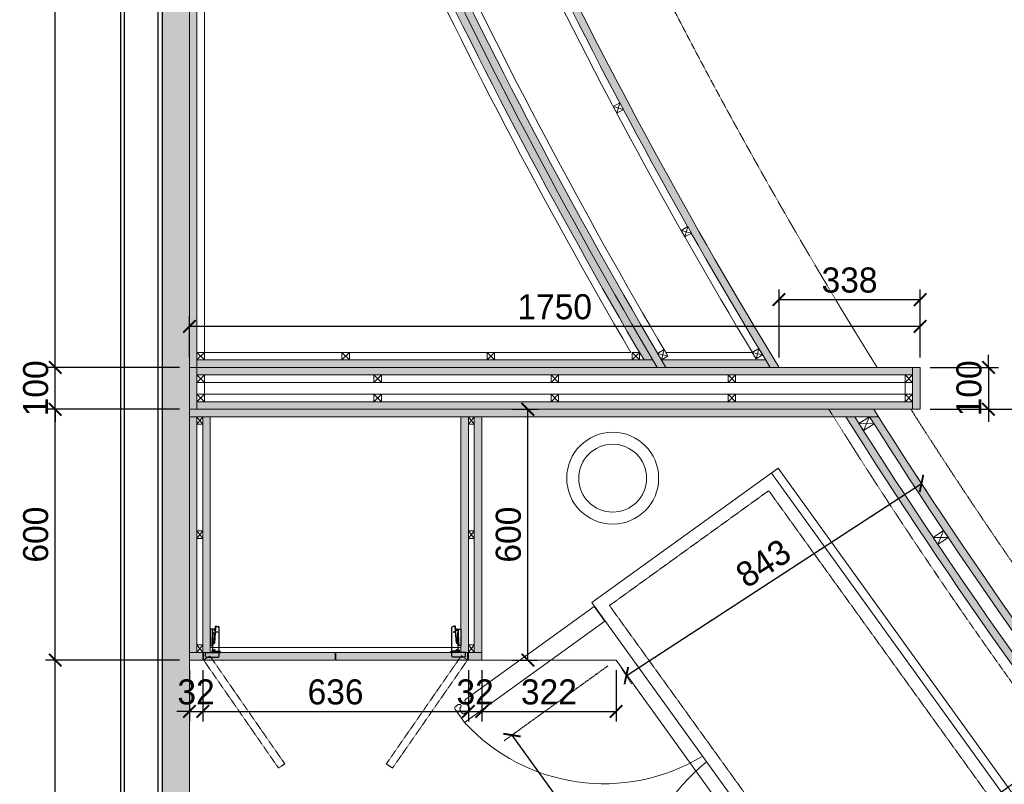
# Model space of a CAD drawing. Header units: millimetres. Extents: x 193134 to 268609, y 2024 to 10978.
# Tile 8 of 27: x 205627 to 207984, y 7319 to 9148. Entities that reach past the tile are written whole.
import ezdxf
from ezdxf.lldxf.tags import DXFTag

# ---------------------------------------------------------------- set-up
doc = ezdxf.new("R2010")
doc.units = ezdxf.units.MM
doc.header["$LTSCALE"] = 2.5
for name, pattern in [('( Hidden )', [0.375, 0.25, -0.125]), ('DASHED', [19.05, 12.7, -6.35]), ('DASHED2', [9.525, 6.35, -3.175]), ('HIDDEN', [0.375, 0.25, -0.125]), ('HIDDENX2', [19.05, 12.7, -6.35])]:
    doc.linetypes.add(name, pattern=pattern)
for name, color, linetype, lineweight in [('Dimension', 40, 'Continuous', 0), ('ELEVATION 1', 143, 'Continuous', 18), ('ELEVATION 3', 21, 'Continuous', 13), ('ELEVATION 5', 156, 'Continuous', 5), ('FURNITURES', 30, 'Continuous', 15), ('HATCH LIGHT', 250, 'Continuous', 0), ('HATCH MEDIUM', 251, 'Continuous', 5), ('K Equipment UC', 251, 'Continuous', 5), ('WALL', 132, 'Continuous', 25)]:
    doc.layers.add(name, color=color, linetype=linetype, lineweight=lineweight)
doc.layers.add('LIGHLINE', color=9, linetype='Continuous')
doc.styles.get("Standard").update_dxf_attribs({"font": 'GOTHIC.TTF'})
tags = doc.linetypes.add('DOT2', pattern=[3.175, 0, -3.175]).pattern_tags.tags
tags[6:7] = [DXFTag(74, 4), DXFTag(75, 0), DXFTag(340, '0'), DXFTag(46, 1.0), DXFTag(50, 0.0), DXFTag(44, 0.0), DXFTag(45, 0.0)]
tags[4:5] = [DXFTag(74, 4), DXFTag(75, 0), DXFTag(340, '0'), DXFTag(46, 1.0), DXFTag(50, 0.0), DXFTag(44, 0.0), DXFTag(45, 0.0)]
doc.dimstyles.new('AJKD_30', dxfattribs={"dimscale": 30, "dimtxt": 2, "dimasz": 1, "dimexe": 0.8, "dimexo": 0.8, "dimgap": 0.5, "dimtad": 1, "dimdec": 0, "dimzin": 0, "dimdsep": 46, "dimtxsty": 'Standard', "dimblk": 'ARCHTICK', "dimcen": 0.125, "dimclrd": 251, "dimclre": 251, "dimclrt": 42, "dimadec": 0, "dimazin": 0, "dimtfac": 1, "dimtdec": 0, "dimtix": 1, "dimtmove": 0, "dimatfit": 3, "dimfxl": 0, "dimtolj": 1, "dimtzin": 0, "dimarcsym": 0})

# ---------------------------------------------------------------- blocks, each defined once
blk = doc.blocks.new('*U|REF|REF|REF|REF|REF|REF149')
for points in [[(0, 0), (7713.3, 0), (7713.3, -10), (0, -10)], [(0, -100), (7713.3, -100), (7713.3, -90), (0, -90)]]:
    blk.add_lwpolyline(points, close=True)
blk = doc.blocks.new('_ArchTick')
at = {"color": 0, "linetype": 'ByBlock', "const_width": 0.15}
blk.add_lwpolyline([(-0.5, -0.5), (0.5, 0.5)], dxfattribs=at)
blk = doc.blocks.new('*D194')
at = {"layer": 'Defpoints', "color": 0, "ltscale": 0.1}
for p in [(205712, 7616), (206033.2, 7616), (206033.2, 6616)]:
    blk.add_point(p, dxfattribs=at)
at = {"layer": 'Dimension', "color": 251, "linetype": 'DASHED2', "lineweight": -2, "ltscale": 0.1}
for p, q in [((206009.2, 7616), (205688, 7616)), ((206009.2, 6616), (205688, 6616))]:
    blk.add_line(p, q, dxfattribs=at)
at = {"layer": 'Dimension', "color": 251, "lineweight": -2, "ltscale": 0.1}
blk.add_line((205712, 6616), (205712, 7616), dxfattribs=at)
at = {"layer": 'Dimension', "color": 251, "lineweight": -2, "ltscale": 0.1, "xscale": 30, "yscale": 30, "zscale": 30}
for p, rotation in [((205712, 7616), 90), ((205712, 6616), 270)]:
    blk.add_blockref('_ArchTick', p, dxfattribs=dict(at, rotation=rotation))
at = {"layer": 'Dimension', "color": 42, "ltscale": 0.1, "insert": (205665.5, 7116), "char_height": 60, "attachment_point": 5, "rotation": 90}
blk.add_mtext('\\A1;1000', dxfattribs=at)
blk = doc.blocks.new('*D188')
at = {"layer": 'Defpoints', "color": 0, "ltscale": 0.1}
for p in [(205712, 8216), (206033.2, 8216), (206033.2, 7616)]:
    blk.add_point(p, dxfattribs=at)
at = {"layer": 'Dimension', "color": 251, "linetype": 'DASHED2', "lineweight": -2, "ltscale": 0.1}
for p, q in [((206009.2, 8216), (205688, 8216)), ((206009.2, 7616), (205688, 7616))]:
    blk.add_line(p, q, dxfattribs=at)
at = {"layer": 'Dimension', "color": 251, "lineweight": -2, "ltscale": 0.1}
blk.add_line((205712, 7616), (205712, 8216), dxfattribs=at)
at = {"layer": 'Dimension', "color": 251, "lineweight": -2, "ltscale": 0.1, "xscale": 30, "yscale": 30, "zscale": 30}
for p, rotation in [((205712, 8216), 90), ((205712, 7616), 270)]:
    blk.add_blockref('_ArchTick', p, dxfattribs=dict(at, rotation=rotation))
at = {"layer": 'Dimension', "color": 42, "ltscale": 0.1, "insert": (205665.5, 7916), "char_height": 60, "attachment_point": 5, "rotation": 90}
blk.add_mtext('\\A1;600', dxfattribs=at)
blk = doc.blocks.new('*D189')
at = {"layer": 'Defpoints', "color": 0, "ltscale": 0.1}
for p in [(205712, 8316), (206033.2, 8316), (206033.2, 8216)]:
    blk.add_point(p, dxfattribs=at)
at = {"layer": 'Dimension', "color": 251, "lineweight": -2, "ltscale": 0.1}
for p, q in [((205712, 8316), (205712, 8346)), ((205712, 8216), (205712, 8316)), ((205712, 8216), (205712, 8186))]:
    blk.add_line(p, q, dxfattribs=at)
at = {"layer": 'Dimension', "color": 251, "linetype": 'DASHED2', "lineweight": -2, "ltscale": 0.1}
for p, q in [((206009.2, 8316), (205688, 8316)), ((206009.2, 8216), (205688, 8216))]:
    blk.add_line(p, q, dxfattribs=at)
at = {"layer": 'Dimension', "color": 251, "lineweight": -2, "ltscale": 0.1, "xscale": 30, "yscale": 30, "zscale": 30}
for p, rotation in [((205712, 8316), 270), ((205712, 8216), 90)]:
    blk.add_blockref('_ArchTick', p, dxfattribs=dict(at, rotation=rotation))
at = {"layer": 'Dimension', "color": 42, "ltscale": 0.1, "insert": (205665.5, 8266), "char_height": 60, "attachment_point": 5, "rotation": 90}
blk.add_mtext('\\A1;100', dxfattribs=at)
blk = doc.blocks.new('*D190')
at = {"layer": 'Defpoints', "color": 0, "ltscale": 0.1}
for p in [(205712, 10638.5), (206033.2, 10638.5), (206033.2, 8316)]:
    blk.add_point(p, dxfattribs=at)
at = {"layer": 'Dimension', "color": 251, "linetype": 'DASHED2', "lineweight": -2, "ltscale": 0.1}
for p, q in [((206009.2, 10638.5), (205688, 10638.5)), ((206009.2, 8316), (205688, 8316))]:
    blk.add_line(p, q, dxfattribs=at)
at = {"layer": 'Dimension', "color": 251, "lineweight": -2, "ltscale": 0.1}
blk.add_line((205712, 8316), (205712, 10638.5), dxfattribs=at)
at = {"layer": 'Dimension', "color": 251, "lineweight": -2, "ltscale": 0.1, "xscale": 30, "yscale": 30, "zscale": 30}
for p, rotation in [((205712, 10638.5), 90), ((205712, 8316), 270)]:
    blk.add_blockref('_ArchTick', p, dxfattribs=dict(at, rotation=rotation))
at = {"layer": 'Dimension', "color": 42, "ltscale": 0.1, "insert": (205665.5, 9477.3), "char_height": 60, "attachment_point": 5, "rotation": 90}
blk.add_mtext('\\A1;2322', dxfattribs=at)
blk = doc.blocks.new('bc3')
blk.add_line((-1349.6, 0), (-1349.6, -550))
for points in [[(0, -550), (0, 0), (-1349.6, 0), (-1349.6, -550)], [(0, -20), (0, 0), (-1349.6, 0), (-1349.6, -20)]]:
    blk.add_lwpolyline(points, close=True)
at = {"linetype": 'DASHED', "ltscale": 0.03}
blk.add_lwpolyline([(-30.2, -50), (-30.2, -520), (-1319.4, -520), (-1319.4, -50)], close=True, dxfattribs=at)
for points in [[(-1325.8, -956.5, -0.414214), (-1330.1, -952.1), (-1330.1, -952.4, 0.414214), (-1334.4, -948.1), (-1334.4, -948.1, 0.414214), (-1338.8, -952.4), (-1338.8, -956.5), (-1338.8, -960.8, 0.414214), (-1334.4, -965.1), (-1295.4, -965.1), (-1295.4, -551.2), (-1338.8, -551.2), (-1338.8, -930.4, 0.414214), (-1334.4, -934.7), (-1317.1, -934.7, -0.414214), (-1312.7, -939.1), (-1312.7, -952.1, -0.414214), (-1317.1, -956.5), (-1325.8, -956.5)], [(-467.7, -956.5, 0.414214), (-463.4, -952.1), (-463.4, -952.4, -0.414214), (-459, -948.1), (-459, -948.1, -0.414214), (-454.7, -952.4), (-454.7, -956.5), (-454.7, -960.8, -0.414214), (-459, -965.1), (-498.1, -965.1), (-498.1, -551.2), (-454.7, -551.2), (-454.7, -930.4, -0.414214), (-459, -934.7), (-476.4, -934.7, 0.414214), (-480.7, -939.1), (-480.7, -952.1, 0.414214), (-476.4, -956.5), (-467.7, -956.5)], [(-24.7, -956.5, 0.414214), (-20.4, -952.1), (-20.4, -952.4, -0.414214), (-16, -948.1), (-16, -948.1, -0.414214), (-11.7, -952.4), (-11.7, -956.5), (-11.7, -960.8, -0.414214), (-16, -965.1), (-55.1, -965.1), (-55.1, -551.2), (-11.7, -551.2), (-11.7, -930.4, -0.414214), (-16, -934.7), (-33.4, -934.7, 0.414214), (-37.7, -939.1), (-37.7, -952.1, 0.414214), (-33.4, -956.5), (-24.7, -956.5)]]:
    blk.add_lwpolyline(points, format="xyb")
at = {"linetype": 'DOT2', "ltscale": 0.05}
for centre, radius, start, end in [((-1349.5, -514.1), 454.3, 276.8462, 355.3146), ((-442.1, -530.6), 438.1, 182.6905, 262.6562), ((0.9, -530.6), 438.1, 182.6905, 262.6562)]:
    blk.add_arc(centre, radius, start, end, dxfattribs=at)
blk = doc.blocks.new('*U222')
blk.add_wipeout([(1022514.3, 86827.5), (1022532.3, 86827.5), (1022532.3, 86845.5), (1022514.3, 86845.5)])
at = {"color": 13}
blk.add_lwpolyline([(1022514.3, 86827.5), (1022532.3, 86827.5), (1022532.3, 86845.5), (1022514.3, 86845.5)], close=True, dxfattribs=at)
at = {"color": 8}
for points in [[(1022514.3, 86827.5), (1022532.3, 86845.5)], [(1022532.3, 86827.5), (1022514.3, 86845.5)]]:
    blk.add_lwpolyline(points, dxfattribs=at)
blk = doc.blocks.new('*U200')
blk.add_wipeout([(1022514.3, 86827.5), (1022528.3, 86827.5), (1022528.3, 86845.5), (1022514.3, 86845.5)])
at = {"color": 13}
blk.add_lwpolyline([(1022514.3, 86827.5), (1022528.3, 86827.5), (1022528.3, 86845.5), (1022514.3, 86845.5)], close=True, dxfattribs=at)
at = {"color": 8}
for points in [[(1022514.3, 86827.5), (1022528.3, 86845.5)], [(1022528.3, 86827.5), (1022514.3, 86845.5)]]:
    blk.add_lwpolyline(points, dxfattribs=at)
blk = doc.blocks.new('*U199')
blk.add_wipeout([(1022514.3, 86827.5), (1022534.3, 86827.5), (1022534.3, 86857.5), (1022514.3, 86857.5)])
at = {"color": 13}
blk.add_lwpolyline([(1022514.3, 86827.5), (1022534.3, 86827.5), (1022534.3, 86857.5), (1022514.3, 86857.5)], close=True, dxfattribs=at)
at = {"color": 8}
for points in [[(1022514.3, 86827.5), (1022534.3, 86857.5)], [(1022534.3, 86827.5), (1022514.3, 86857.5)]]:
    blk.add_lwpolyline(points, dxfattribs=at)
blk = doc.blocks.new('*U8')
at = {"layer": 'LIGHLINE', "color": 8}
for p, q in [((5.5, 34), (8.4, 71.2)), ((10.4, 73), (14.5, 73)), ((16.5, 14), (16.5, 71)), ((-0.4, 28.3), (0.3, 66.8)), ((4.2, 66.8), (0.3, 66.8)), ((0.3, 58.7), (2.6, 58.7)), ((1.3, 58.7), (1.3, 66.8)), ((3.1, 58.2), (3.1, 43.6)), ((3.7, 33.2), (7.3, 57.4)), ((4.7, 66.3), (4.7, 64.3)), ((5.6, 64.2), (7, 64.2)), ((6.5, 66.3), (7.4, 66.3)), ((7, 64.2), (7, 65)), ((7.4, 66.3), (7.8, 67.7)), ((-0.4, 30.8), (-0.4, 29.3)), ((-0.4, 29.3), (0.9, 28.3)), ((-0.4, 28.3), (1.2, 28.3)), ((0.1, 30.8), (0.1, 29.5)), ((0.1, 29.5), (1.2, 28.8)), ((2.6, 43.1), (0.3, 43.1)), ((1.2, 14.9), (1.2, 30.1)), ((1.2, 28.3), (1.2, 28.8)), ((1.4, 32.7), (1.3, 43.1)), ((2.2, 28.3), (2.2, 28.4)), ((2.5, 32), (3.1, 32)), ((-16.5, 2), (-16.5, 11)), ((-16.5, 11), (19.5, 11)), ((-14.5, 0), (14.5, 0)), ((1.5, 11), (1.5, 12)), ((3.5, 14), (17.5, 14)), ((6.7, 14), (6.6, 14.1)), ((16.5, 2), (16.5, 11)), ((19.5, 11), (19.5, 12))]:
    blk.add_line(p, q, dxfattribs=at)
for points in [[(7.9, 65.4), (7.8, 65.4), (7.8, 74.2), (10.5, 74.2), (10.5, 73)], [(1.2, 18.2), (-0.1, 18.2), (-1.7, 12.3), (-1.7, 11), (0.1, 11), (0.1, 12.3), (1.3, 13.7)]]:
    blk.add_lwpolyline(points, dxfattribs=at)
blk.add_lwpolyline([(0.3, 66.8), (-5.1, 66.8), (-5.1, 28), (0.3, 28)], close=True, dxfattribs=at)
for centre in [(11.7, 60.1), (5.3, 16.8)]:
    blk.add_circle(centre, 0.972, dxfattribs=at)
for centre, radius, start, end in [((10.4, 71), 2, 90, 175.5998), ((14.5, 71), 2, 0, 90), ((2.6, 58.2), 0.5, 0, 90), ((4.2, 66.3), 0.5, 0, 90), ((6.3, 64.4), 1.64, 185.8098, 330.9376), ((8.8, 65.2), 3.4, 126.4609, 197.9764), ((10.2, 66.4), 3.76, 129.2376, 181.4621), ((9.2, 64.9), 2.23, 129.2502, 178.5569), ((2.3, 30.6), 2.72, 49.534, 183.7106), ((2.3, 30.6), 2.22, 51.5966, 183.7106), ((3.2, 30.1), 2, 111.2699, 180), ((2.6, 43.6), 0.5, 270, 0), ((3, 34.5), 2.52, 270.7413, 348.3827), ((-14, 2.5), 2.51, 190.7128, 259.2872), ((5.9, 14.5), 4.71, 175.4524, 203.6532), ((3.5, 12), 2, 90, 180), ((14, 2.5), 2.51, 280.7128, 349.2872), ((17.5, 12), 2, 0, 90)]:
    blk.add_arc(centre, radius, start, end, dxfattribs=at)
blk = doc.blocks.new('*D228')
at = {"layer": 'Defpoints', "color": 0, "ltscale": 0.1}
for p in [(207782.7, 8316), (207782.7, 8216), (207946.5, 8216)]:
    blk.add_point(p, dxfattribs=at)
at = {"layer": 'Dimension', "color": 251, "lineweight": -2, "ltscale": 0.1}
for p, q in [((207946.5, 8316), (207946.5, 8346)), ((207946.5, 8316), (207946.5, 8216)), ((207946.5, 8216), (207946.5, 8186))]:
    blk.add_line(p, q, dxfattribs=at)
at = {"layer": 'Dimension', "color": 251, "linetype": 'DASHED2', "lineweight": -2, "ltscale": 0.1}
for p, q in [((207806.7, 8316), (207970.5, 8316)), ((207806.7, 8216), (207970.5, 8216))]:
    blk.add_line(p, q, dxfattribs=at)
at = {"layer": 'Dimension', "color": 251, "lineweight": -2, "ltscale": 0.1, "xscale": 30, "yscale": 30, "zscale": 30}
for p, rotation in [((207946.5, 8316), 270), ((207946.5, 8216), 90)]:
    blk.add_blockref('_ArchTick', p, dxfattribs=dict(at, rotation=rotation))
at = {"layer": 'Dimension', "color": 42, "ltscale": 0.1, "insert": (207900, 8266), "char_height": 60, "attachment_point": 5, "rotation": 90}
blk.add_mtext('\\A1;100', dxfattribs=at)
blk = doc.blocks.new('*D229')
at = {"layer": 'Defpoints', "color": 0, "ltscale": 0.1}
for p in [(206033.2, 8414.4), (206033.2, 8316), (207782.7, 8316)]:
    blk.add_point(p, dxfattribs=at)
at = {"layer": 'Dimension', "color": 251, "linetype": 'DASHED2', "lineweight": -2, "ltscale": 0.1}
for p, q in [((206033.2, 8340), (206033.2, 8438.4)), ((207782.7, 8340), (207782.7, 8438.4))]:
    blk.add_line(p, q, dxfattribs=at)
at = {"layer": 'Dimension', "color": 251, "lineweight": -2, "ltscale": 0.1}
blk.add_line((207782.7, 8414.4), (206033.2, 8414.4), dxfattribs=at)
at = {"layer": 'Dimension', "color": 251, "lineweight": -2, "ltscale": 0.1, "xscale": 30, "yscale": 30, "zscale": 30, "rotation": 180}
blk.add_blockref('_ArchTick', (206033.2, 8414.4), dxfattribs=at)
at = {"layer": 'Dimension', "color": 251, "lineweight": -2, "ltscale": 0.1, "xscale": 30, "yscale": 30, "zscale": 30}
blk.add_blockref('_ArchTick', (207782.7, 8414.4), dxfattribs=at)
at = {"layer": 'Dimension', "color": 42, "ltscale": 0.1, "insert": (206907.9, 8460.9), "char_height": 60, "attachment_point": 5}
blk.add_mtext('\\A1;1750', dxfattribs=at)
blk = doc.blocks.new('*D230')
at = {"layer": 'Defpoints', "color": 0, "ltscale": 0.1}
for p in [(206781.3, 8216), (206843.7, 8216), (206781.3, 7616)]:
    blk.add_point(p, dxfattribs=at)
at = {"layer": 'Dimension', "color": 251, "linetype": 'DASHED2', "lineweight": -2, "ltscale": 0.1}
for p, q in [((206805.3, 8216), (206867.7, 8216)), ((206805.3, 7616), (206867.7, 7616))]:
    blk.add_line(p, q, dxfattribs=at)
at = {"layer": 'Dimension', "color": 251, "lineweight": -2, "ltscale": 0.1}
blk.add_line((206843.7, 7616), (206843.7, 8216), dxfattribs=at)
at = {"layer": 'Dimension', "color": 251, "lineweight": -2, "ltscale": 0.1, "xscale": 30, "yscale": 30, "zscale": 30}
for p, rotation in [((206843.7, 8216), 90), ((206843.7, 7616), 270)]:
    blk.add_blockref('_ArchTick', p, dxfattribs=dict(at, rotation=rotation))
at = {"layer": 'Dimension', "color": 42, "ltscale": 0.1, "insert": (206797.1, 7916), "char_height": 60, "attachment_point": 5, "rotation": 90}
blk.add_mtext('\\A1;600', dxfattribs=at)
blk = doc.blocks.new('*D231')
at = {"layer": 'Defpoints', "color": 0, "ltscale": 0.1}
for p in [(208180.7, 7319.4), (207520.3, 6970.5), (207580.6, 6886.8)]:
    blk.add_point(p, dxfattribs=at)
at = {"layer": 'Dimension', "color": 251, "lineweight": -2, "ltscale": 0.1}
blk.add_line((208120.3, 7403.1), (207520.3, 6970.5), dxfattribs=at)
at = {"layer": 'Dimension', "color": 251, "linetype": 'DASHED2', "lineweight": -2, "ltscale": 0.1}
for p, q in [((208166.7, 7338.8), (208106.3, 7422.6)), ((207566.6, 6906.2), (207506.2, 6989.9))]:
    blk.add_line(p, q, dxfattribs=at)
at = {"layer": 'Dimension', "color": 251, "lineweight": -2, "ltscale": 0.1, "xscale": 30, "yscale": 30, "zscale": 30}
for p, rotation in [((208120.3, 7403.1), 35.79035675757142), ((207520.3, 6970.5), 215.7903567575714)]:
    blk.add_blockref('_ArchTick', p, dxfattribs=dict(at, rotation=rotation))
at = {"layer": 'Dimension', "color": 42, "ltscale": 0.1, "insert": (207793.1, 7224.5), "char_height": 60, "attachment_point": 5, "rotation": 35.7904}
blk.add_mtext('\\A1;740', dxfattribs=at)
blk = doc.blocks.new('*D233')
at = {"layer": 'Defpoints', "color": 0, "ltscale": 0.1}
for p in [(207761.6, 8075.8), (207786, 8038.3), (207054.9, 7616)]:
    blk.add_point(p, dxfattribs=at)
at = {"layer": 'Dimension', "color": 251, "linetype": 'DASHED2', "lineweight": -2, "ltscale": 0.1}
for p, q in [((207774.6, 8055.7), (207799.1, 8018.2)), ((207067.9, 7595.9), (207092.4, 7558.4))]:
    blk.add_line(p, q, dxfattribs=at)
at = {"layer": 'Dimension', "color": 251, "lineweight": -2, "ltscale": 0.1}
blk.add_line((207079.3, 7578.5), (207786, 8038.3), dxfattribs=at)
at = {"layer": 'Dimension', "color": 251, "lineweight": -2, "ltscale": 0.1, "xscale": 30, "yscale": 30, "zscale": 30}
for p, rotation in [((207786, 8038.3), 33.0487057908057), ((207079.3, 7578.5), 213.0487057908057)]:
    blk.add_blockref('_ArchTick', p, dxfattribs=dict(at, rotation=rotation))
at = {"layer": 'Dimension', "color": 42, "ltscale": 0.1, "insert": (207407.3, 7847.4), "char_height": 60, "attachment_point": 5, "rotation": 33.0487}
blk.add_mtext('\\A1;843', dxfattribs=at)
blk = doc.blocks.new('*D234')
at = {"layer": 'Defpoints', "color": 0, "ltscale": 0.1}
for p in [(206033.2, 7616), (206065.2, 7616), (206065.2, 7492.8)]:
    blk.add_point(p, dxfattribs=at)
at = {"layer": 'Dimension', "color": 251, "linetype": 'DASHED2', "lineweight": -2, "ltscale": 0.1}
for p, q in [((206033.2, 7592), (206033.2, 7468.8)), ((206065.2, 7592), (206065.2, 7468.8))]:
    blk.add_line(p, q, dxfattribs=at)
at = {"layer": 'Dimension', "color": 251, "lineweight": -2, "ltscale": 0.1}
for p, q in [((206033.2, 7492.8), (206003.2, 7492.8)), ((206033.2, 7492.8), (206065.2, 7492.8)), ((206065.2, 7492.8), (206095.2, 7492.8))]:
    blk.add_line(p, q, dxfattribs=at)
at = {"layer": 'Dimension', "color": 251, "lineweight": -2, "ltscale": 0.1, "xscale": 30, "yscale": 30, "zscale": 30}
blk.add_blockref('_ArchTick', (206033.2, 7492.8), dxfattribs=at)
at = {"layer": 'Dimension', "color": 251, "lineweight": -2, "ltscale": 0.1, "xscale": 30, "yscale": 30, "zscale": 30, "rotation": 180}
blk.add_blockref('_ArchTick', (206065.2, 7492.8), dxfattribs=at)
at = {"layer": 'Dimension', "color": 42, "ltscale": 0.1, "insert": (206049.2, 7539.3), "char_height": 60, "attachment_point": 5}
blk.add_mtext('\\A1;32', dxfattribs=at)
blk = doc.blocks.new('*D235')
at = {"layer": 'Defpoints', "color": 0, "ltscale": 0.1}
for p in [(206065.2, 7616), (206701.2, 7616), (206701.2, 7492.8)]:
    blk.add_point(p, dxfattribs=at)
at = {"layer": 'Dimension', "color": 251, "linetype": 'DASHED2', "lineweight": -2, "ltscale": 0.1}
for p, q in [((206065.2, 7592), (206065.2, 7468.8)), ((206701.2, 7592), (206701.2, 7468.8))]:
    blk.add_line(p, q, dxfattribs=at)
at = {"layer": 'Dimension', "color": 251, "lineweight": -2, "ltscale": 0.1}
blk.add_line((206065.2, 7492.8), (206701.2, 7492.8), dxfattribs=at)
at = {"layer": 'Dimension', "color": 251, "lineweight": -2, "ltscale": 0.1, "xscale": 30, "yscale": 30, "zscale": 30, "rotation": 180}
blk.add_blockref('_ArchTick', (206065.2, 7492.8), dxfattribs=at)
at = {"layer": 'Dimension', "color": 251, "lineweight": -2, "ltscale": 0.1, "xscale": 30, "yscale": 30, "zscale": 30}
blk.add_blockref('_ArchTick', (206701.2, 7492.8), dxfattribs=at)
at = {"layer": 'Dimension', "color": 42, "ltscale": 0.1, "insert": (206383.2, 7539.3), "char_height": 60, "attachment_point": 5}
blk.add_mtext('\\A1;636', dxfattribs=at)
blk = doc.blocks.new('*D236')
at = {"layer": 'Defpoints', "color": 0, "ltscale": 0.1}
for p in [(206733.2, 7616), (207054.9, 7616), (207054.9, 7492.8)]:
    blk.add_point(p, dxfattribs=at)
at = {"layer": 'Dimension', "color": 251, "linetype": 'DASHED2', "lineweight": -2, "ltscale": 0.1}
for p, q in [((206733.2, 7592), (206733.2, 7468.8)), ((207054.9, 7592), (207054.9, 7468.8))]:
    blk.add_line(p, q, dxfattribs=at)
at = {"layer": 'Dimension', "color": 251, "lineweight": -2, "ltscale": 0.1}
blk.add_line((206733.2, 7492.8), (207054.9, 7492.8), dxfattribs=at)
at = {"layer": 'Dimension', "color": 251, "lineweight": -2, "ltscale": 0.1, "xscale": 30, "yscale": 30, "zscale": 30, "rotation": 180}
blk.add_blockref('_ArchTick', (206733.2, 7492.8), dxfattribs=at)
at = {"layer": 'Dimension', "color": 251, "lineweight": -2, "ltscale": 0.1, "xscale": 30, "yscale": 30, "zscale": 30}
blk.add_blockref('_ArchTick', (207054.9, 7492.8), dxfattribs=at)
at = {"layer": 'Dimension', "color": 42, "ltscale": 0.1, "insert": (206894, 7539.3), "char_height": 60, "attachment_point": 5}
blk.add_mtext('\\A1;322', dxfattribs=at)
blk = doc.blocks.new('*D237')
at = {"layer": 'Defpoints', "color": 0, "ltscale": 0.1}
for p in [(206701.2, 7616), (206733.2, 7616), (206733.2, 7492.8)]:
    blk.add_point(p, dxfattribs=at)
at = {"layer": 'Dimension', "color": 251, "linetype": 'DASHED2', "lineweight": -2, "ltscale": 0.1}
for p, q in [((206701.2, 7592), (206701.2, 7468.8)), ((206733.2, 7592), (206733.2, 7468.8))]:
    blk.add_line(p, q, dxfattribs=at)
at = {"layer": 'Dimension', "color": 251, "lineweight": -2, "ltscale": 0.1}
for p, q in [((206701.2, 7492.8), (206671.2, 7492.8)), ((206701.2, 7492.8), (206733.2, 7492.8)), ((206733.2, 7492.8), (206763.2, 7492.8))]:
    blk.add_line(p, q, dxfattribs=at)
at = {"layer": 'Dimension', "color": 251, "lineweight": -2, "ltscale": 0.1, "xscale": 30, "yscale": 30, "zscale": 30}
blk.add_blockref('_ArchTick', (206701.2, 7492.8), dxfattribs=at)
at = {"layer": 'Dimension', "color": 251, "lineweight": -2, "ltscale": 0.1, "xscale": 30, "yscale": 30, "zscale": 30, "rotation": 180}
blk.add_blockref('_ArchTick', (206733.2, 7492.8), dxfattribs=at)
at = {"layer": 'Dimension', "color": 42, "ltscale": 0.1, "insert": (206717.2, 7539.3), "char_height": 60, "attachment_point": 5}
blk.add_mtext('\\A1;32', dxfattribs=at)
blk = doc.blocks.new('*D238')
at = {"layer": 'Defpoints', "color": 0, "ltscale": 0.1}
for p in [(207054.9, 7616), (207766, 6629.7), (207516.7, 6450)]:
    blk.add_point(p, dxfattribs=at)
at = {"layer": 'Dimension', "color": 251, "linetype": 'DASHED2', "lineweight": -2, "ltscale": 0.1}
for p, q in [((207035.4, 7602), (206786.1, 7422.3)), ((207746.5, 6615.7), (207497.2, 6435.9))]:
    blk.add_line(p, q, dxfattribs=at)
at = {"layer": 'Dimension', "color": 251, "lineweight": -2, "ltscale": 0.1}
blk.add_line((206805.6, 7436.3), (207516.7, 6450), dxfattribs=at)
at = {"layer": 'Dimension', "color": 251, "lineweight": -2, "ltscale": 0.1, "xscale": 30, "yscale": 30, "zscale": 30}
for p, rotation in [((206805.6, 7436.3), 125.7903567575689), ((207516.7, 6450), 305.7903567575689)]:
    blk.add_blockref('_ArchTick', p, dxfattribs=dict(at, rotation=rotation))
at = {"layer": 'Dimension', "color": 42, "ltscale": 0.1, "insert": (207198.9, 6970.3), "char_height": 60, "attachment_point": 5, "rotation": 305.7904}
blk.add_mtext('\\A1;1216', dxfattribs=at)
blk = doc.blocks.new('*D265')
at = {"layer": 'Defpoints', "color": 0, "ltscale": 0.1}
for p in [(207782.7, 8478.3), (207444.9, 8316), (207782.7, 8316)]:
    blk.add_point(p, dxfattribs=at)
at = {"layer": 'Dimension', "color": 251, "linetype": 'DASHED2', "lineweight": -2, "ltscale": 0.1}
for p, q in [((207444.9, 8340), (207444.9, 8502.3)), ((207782.7, 8340), (207782.7, 8502.3))]:
    blk.add_line(p, q, dxfattribs=at)
at = {"layer": 'Dimension', "color": 251, "lineweight": -2, "ltscale": 0.1}
blk.add_line((207444.9, 8478.3), (207782.7, 8478.3), dxfattribs=at)
at = {"layer": 'Dimension', "color": 251, "lineweight": -2, "ltscale": 0.1, "xscale": 30, "yscale": 30, "zscale": 30, "rotation": 180}
blk.add_blockref('_ArchTick', (207444.9, 8478.3), dxfattribs=at)
at = {"layer": 'Dimension', "color": 251, "lineweight": -2, "ltscale": 0.1, "xscale": 30, "yscale": 30, "zscale": 30}
blk.add_blockref('_ArchTick', (207782.7, 8478.3), dxfattribs=at)
at = {"layer": 'Dimension', "color": 42, "ltscale": 0.1, "insert": (207613.8, 8524.8), "char_height": 60, "attachment_point": 5}
blk.add_mtext('\\A1;338', dxfattribs=at)
blk = doc.blocks.new('*D273')
at = {"layer": 'Defpoints', "color": 0, "ltscale": 0.1}
for p in [(207782.7, 8216), (209280, 8216), (208431.2, 7037.9)]:
    blk.add_point(p, dxfattribs=at)
at = {"layer": 'Dimension', "color": 251, "linetype": 'DASHED2', "lineweight": -2, "ltscale": 0.1}
for p, q in [((207806.7, 8216), (209304, 8216)), ((208455.2, 7037.9), (209304, 7037.9))]:
    blk.add_line(p, q, dxfattribs=at)
at = {"layer": 'Dimension', "color": 251, "lineweight": -2, "ltscale": 0.1}
blk.add_line((209280, 7037.9), (209280, 8216), dxfattribs=at)
at = {"layer": 'Dimension', "color": 251, "lineweight": -2, "ltscale": 0.1, "xscale": 30, "yscale": 30, "zscale": 30}
for p, rotation in [((209280, 8216), 90), ((209280, 7037.9), 270)]:
    blk.add_blockref('_ArchTick', p, dxfattribs=dict(at, rotation=rotation))
at = {"layer": 'Dimension', "color": 42, "ltscale": 0.1, "insert": (209233.5, 7627), "char_height": 60, "attachment_point": 5, "rotation": 90}
blk.add_mtext('\\A1;1178', dxfattribs=at)

msp = doc.modelspace()

# ---------------------------------------------------------------- hatches: boundary and pattern name
at = {"layer": 'HATCH LIGHT'}
h = msp.add_hatch(dxfattribs=at)
h.set_pattern_fill('ANSI36', color=256)
h.paths.add_polyline_path([(207153.2, 8316), (207174.2, 8316, -0.050241), (206093.3, 10638.5), (206074.3, 10638.5, 0.050154)])
h = msp.add_hatch(dxfattribs=at)
h.set_pattern_fill('ANSI36', color=256)
h.paths.add_polyline_path([(206051.2, 10624.5), (206033.2, 10624.5), (206033.2, 8316), (206051.2, 8316)])
h = msp.add_hatch(dxfattribs=at)
h.set_pattern_fill('ANSI36', color=256)
h.paths.add_polyline_path([(206079.1, 10624.5), (206060.1, 10624.5, 0.049369), (207121.7, 8334), (207142.6, 8334, -0.049454)])
h = msp.add_hatch(dxfattribs=at)
h.set_pattern_fill('ANSI36', color=256)
h.paths.add_polyline_path([(207423.8, 8316, -0.000419), (207412.9, 8334), (207163.5, 8334, 0.000409), (207174.2, 8316)], flags=17)
h.paths.add_polyline_path([(206393.7, 10488.5), (206374.5, 10488.5, 0.048114), (207423.8, 8316), (207444.9, 8316, -0.048199)])
h = msp.add_hatch(dxfattribs=at)
h.set_pattern_fill('ANSI36', color=256)
h.paths.add_polyline_path([(207142.6, 8334), (206051.2, 8334), (206051.2, 8316), (207153.2, 8316, -0.000409)])
h = msp.add_hatch(dxfattribs=at)
h.set_pattern_fill('ANSI36', color=256)
h.paths.add_polyline_path([(207764.7, 8234), (207746.7, 8234), (206051.2, 8234), (206051.2, 8216), (207764.7, 8216)])
h.paths.add_polyline_path([(206051.2, 8252), (206051.2, 8316), (206033.2, 8316), (206033.2, 8216), (206051.2, 8216), (206051.2, 8234)])
h.paths.add_polyline_path([(207764.7, 8316), (206051.2, 8316), (206051.2, 8298), (206069.2, 8298), (207764.7, 8298)])
h.paths.add_polyline_path([(207782.7, 8316), (207764.7, 8316), (207764.7, 8298), (207764.7, 8298), (207764.7, 8280), (207764.7, 8252), (207764.7, 8252), (207764.7, 8234), (207764.7, 8216), (207782.7, 8216)])
h = msp.add_hatch(dxfattribs=at)
h.set_pattern_fill('ANSI36', color=256)
h.paths.add_polyline_path([(207565.4, 8216), (206033.2, 8216), (206033.2, 8198), (207576.6, 8198, -0.000425)])
h.paths.add_polyline_path([(207671.7, 8216), (207565.4, 8216, 0.000425), (207576.6, 8198), (207683.1, 8198, -0.000429)])
h.paths.add_polyline_path([(206733.2, 8198), (206715.2, 8198), (206715.2, 8180), (206715.2, 7634), (206733.2, 7634)])
h.paths.add_polyline_path([(206701.2, 8198), (206683.2, 8198), (206683.2, 7634), (206701.2, 7634), (206701.2, 7652)])
h.paths.add_polyline_path([(206733.2, 7634), (206701.2, 7634), (206701.2, 7616), (206733.2, 7616)])
h.paths.add_polyline_path([(206065.2, 7634), (206051.2, 7634), (206033.2, 7634), (206033.2, 7616), (206065.2, 7616)])
h.paths.add_polyline_path([(206051.2, 8198), (206033.2, 8198), (206033.2, 7634), (206051.2, 7634), (206051.2, 7652)])
h.paths.add_polyline_path([(206083.2, 8198), (206065.2, 8198), (206065.2, 8180), (206065.2, 7634), (206083.2, 7634)])
h.paths.add_polyline_path([(206382.2, 7634), (206067.2, 7634), (206067.2, 7616), (206382.2, 7616)])
h.paths.add_polyline_path([(206699.2, 7634), (206384.2, 7634), (206384.2, 7616), (206699.2, 7616)])
h = msp.add_hatch(dxfattribs=at)
h.set_pattern_fill('ANSI36', color=256)
h.paths.add_polyline_path([(209197.6, 6110, 0.075643), (208859.4, 6631.7, -0.011707), (208485.3, 7076.1, -0.027813), (207683.1, 8198), (207661.7, 8198, 0.028043), (208471.2, 7064.8, 0.011708), (208845.9, 6619.7, -0.075647), (209181.2, 6102.6, -0.515467), (207501.2, 3219.4), (207501.2, 3201.3, 0.51572)])
h = msp.add_hatch(dxfattribs=at)
h.set_pattern_fill('ANSI36', color=256)
h.paths.add_polyline_path([(207501.2, 3267.6), (207501.2, 3249.5), (207521.2, 3251.5, 0.511897), (209153.9, 6090.3, 0.075653), (208823.4, 6599.8, -0.011709), (208447.8, 7046, -0.028424), (207626.3, 8198), (207605, 8198, 0.028652), (208433.8, 7034.7, 0.011709), (208809.9, 6587.9, -0.075656), (209137.5, 6082.9, -0.514772)])

# ---------------------------------------------------------------- linework, layer by layer
at = {"layer": 'ELEVATION 1'}
msp.add_line((206033.2, 3144), (206033.2, 10638.5), dxfattribs=at)
at = {"layer": 'ELEVATION 3'}
for p, q in [((206051.2, 10624.5), (206051.2, 8316)), ((206069.2, 10544.4), (206069.2, 8352)), ((206069.2, 8352), (207090.2, 8352)), ((207173.8, 8352), (207381, 8352)), ((206051.2, 8334), (207142.6, 8334)), ((207163.5, 8334), (207412.9, 8334)), ((206033.2, 8316), (207782.7, 8316)), ((206033.2, 8216), (206033.2, 8316)), ((207782.7, 8216), (207782.7, 8316)), ((206033.2, 8216), (207782.7, 8216)), ((206033.2, 7616), (206033.2, 8216)), ((206083.2, 7634), (206083.2, 8198)), ((206683.2, 7634), (206683.2, 8198)), ((206733.2, 7616), (206733.2, 8198)), ((206083.2, 7646), (206683.2, 7646)), ((206033.2, 7616), (206065.2, 7616)), ((206067.2, 7616), (206382.2, 7616)), ((206382.2, 7634), (206382.2, 7616)), ((206384.2, 7634), (206384.2, 7616)), ((206384.2, 7616), (206699.2, 7616)), ((206701.2, 7616), (207054.9, 7616)), ((207795.2, 6589.1), (207054.9, 7616))]:
    msp.add_line(p, q, dxfattribs=at)
for radius in [110, 81.2]:
    msp.add_circle((207046.7, 8051.1), radius, dxfattribs=at)
for radius, start, end in [(12797, 199.17632, 210.6612), (12779, 199.20438, 210.70906), (12815, 199.2146, 210.52004), (12833, 199.32427, 210.37947), (12761, 200.03341, 210.56917), (12583, 200.32923, 211.0491), (12565, 200.27211, 211.29044), (12547, 200.30248, 211.34041), (12407, 212.27955, 218.75066), (12473, 212.18589, 218.75066), (12455, 212.23802, 218.75066), (12425, 212.3253, 218.75066)]:
    msp.add_arc((218161.2, 14842), radius, start, end, dxfattribs=at)
at = {"layer": 'HATCH LIGHT'}
for p in [(207060.1, 8936.7), (207222.8, 8640.6)]:
    msp.add_point(p, dxfattribs=at)
at = {"layer": 'HATCH MEDIUM', "linetype": '( Hidden )'}
for radius, start, end in [(12347, 200.64622, 211.90731), (12498, 212.01927, 217.01088)]:
    msp.add_arc((218161.2, 14842), radius, start, end, dxfattribs=at)
at = {"layer": 'HATCH MEDIUM', "color": 8, "linetype": '( Hidden )', "ltscale": 2}
msp.add_arc((218161.2, 14842), 12332, 212.49993, 218.77223, dxfattribs=at)

# ---------------------------------------------------------------- block references
at = {"layer": 'WALL', "xscale": -1, "rotation": 90}
msp.add_blockref('*U|REF|REF|REF|REF|REF|REF149', (205868.2, 10792.3), dxfattribs=at)

# ---------------------------------------------------------------- dimensions: what is measured, and where the dimension line sits
at = {"layer": 'Dimension', "ltscale": 0.1}
for base, p1, p2, picture, middle in [((205712.0329, 10638.4847), (206033.1884, 8316.0296), (206033.1884, 10638.4847), '*D190', (205665.5237, 9477.2572)), ((205712, 8316), (206033.2, 8216), (206033.2, 8316), '*D189', (205665.5, 8266)), ((207946.5, 8216), (207782.7, 8316), (207782.7, 8216), '*D228', (207900, 8266)), ((205712, 8216), (206033.2, 7616), (206033.2, 8216), '*D188', (205665.5, 7916)), ((206843.7, 8216), (206781.3, 7616), (206781.3, 8216), '*D230', (206797.1, 7916)), ((205712, 7616), (206033.2, 6616), (206033.2, 7616), '*D194', (205665.5, 7116))]:
    dim = msp.add_linear_dim(base=base, p1=p1, p2=p2, angle=90, dimstyle='AJKD_30', override={"dimfxl": 100, "dimfxlon": 1}, dxfattribs=at)
    dim.commit()
    dim.dimension.update_dxf_attribs({"geometry": picture, "text_midpoint": middle})
for base, p1, p2, picture, middle in [((207782.7, 8478.3), (207444.9, 8316), (207782.7, 8316), '*D265', (207613.8, 8524.8)), ((206065.2, 7492.8), (206033.2, 7616), (206065.2, 7616), '*D234', (206049.2, 7539.3)), ((206701.2, 7492.8), (206065.2, 7616), (206701.2, 7616), '*D235', (206383.2, 7539.3)), ((206733.2, 7492.8), (206701.2, 7616), (206733.2, 7616), '*D237', (206717.2, 7539.3)), ((207054.9, 7492.8), (206733.2, 7616), (207054.9, 7616), '*D236', (206894, 7539.3))]:
    dim = msp.add_linear_dim(base=base, p1=p1, p2=p2, dimstyle='AJKD_30', override={"dimfxl": 100, "dimfxlon": 1}, dxfattribs=at)
    dim.commit()
    dim.dimension.update_dxf_attribs({"geometry": picture, "text_midpoint": middle})
for p1, p2, distance, picture, middle in [((207054.9, 7616), (207761.6, 8075.8), -44.8, '*D233', (207407.3, 7847.4)), ((207054.9, 7616), (207766, 6629.7), -307.3, '*D238', (207198.9, 6970.3)), ((208180.7, 7319.4), (207580.6, 6886.8), -103.2, '*D231', (207793.1, 7224.5))]:
    dim = msp.add_aligned_dim(p1=p1, p2=p2, distance=distance, dimstyle='AJKD_30', override={"dimfxl": 100, "dimfxlon": 1}, dxfattribs=at)
    dim.commit()
    dim.dimension.update_dxf_attribs({"geometry": picture, "text_midpoint": middle})

# ---------------------------------------------------------------- next in the draw order: block references
at = {"layer": 'FURNITURES'}
for p, rotation in [((-348625.7, 871669.5), 297.9314437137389), ((-371441.6, 856132.2), 299.4710089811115), ((120265.6, 1030866.4), 269.9999999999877), ((-387035.1, 845017.6), 300.5281488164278), ((-393832.6, 839987.1), 301.0106164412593), ((119223.7, 1030812.4), 269.9999999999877), ((120919.2, 1030812.4), 269.9999999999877), ((119223.7, 1030766.4), 269.9999999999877)]:
    msp.add_blockref('*U222', p, dxfattribs=dict(at, rotation=rotation))
for p in [(-816463.1, -78647.5), (-815813.1, -78647.5), (-816463.1, -78920.5), (-815813.1, -78920.5), (-816463.1, -79193.5), (-815813.1, -79193.5)]:
    msp.add_blockref('*U200', p, dxfattribs=at)

# ---------------------------------------------------------------- next in the draw order: hatches: boundary and pattern name
at = {"layer": 'HATCH LIGHT'}
h = msp.add_hatch(dxfattribs=at)
h.set_pattern_fill('ANSI36', color=256, scale=6)
h.set_pattern_definition([(45, (12334.316, 0), (10.1027881, 37.0435565), [47.625, -9.525, 0, -9.525])])
h.paths.add_polyline_path([(206740.3, 10792.3), (205968.2, 10792.3), (205968.2, 3079), (206368.2, 3079), (206368.2, 2279), (206433.2, 2279), (206433.2, 3144), (206033.2, 3144), (206033.2, 10638.5), (206740.3, 10638.5)])

# ---------------------------------------------------------------- next in the draw order: linework, layer by layer
at = {"layer": 'ELEVATION 3'}
for p, q in [((206051.2, 8216), (206051.2, 8316)), ((206051.2, 8298), (207764.7, 8298)), ((207764.7, 8216), (207764.7, 8316)), ((206069.2, 8280), (207746.7, 8280)), ((206069.2, 8252), (206069.2, 8280)), ((207746.7, 8252), (207746.7, 8280)), ((206069.2, 8252), (207746.7, 8252)), ((206051.2, 8234), (207764.7, 8234)), ((206033.2, 8198), (207683.1, 8198)), ((206051.2, 7634), (206051.2, 8198)), ((206065.2, 7616), (206065.2, 8198)), ((206701.2, 7616), (206701.2, 8198)), ((206715.2, 7634), (206715.2, 8198)), ((206033.2, 7634), (206083.2, 7634)), ((206065.2, 7634), (206382.2, 7634)), ((206067.2, 7634), (206067.2, 7616)), ((206384.2, 7634), (206701.2, 7634)), ((206733.2, 7634), (206683.2, 7634)), ((206699.2, 7634), (206699.2, 7616))]:
    msp.add_line(p, q, dxfattribs=at)
at = {"layer": 'ELEVATION 5', "color": 8, "linetype": 'HIDDEN'}
for points in [[(206067.2, 7616), (206082, 7626.3), (206261.6, 7367.5), (206246.8, 7357.3), (206067.2, 7616)], [(206699.2, 7616), (206684.4, 7626.3), (206504.8, 7367.5), (206519.5, 7357.3), (206699.2, 7616)]]:
    msp.add_lwpolyline(points, dxfattribs=at)

# ---------------------------------------------------------------- next in the draw order: block references
at = {"color": 13}
msp.add_blockref('*U8', (206088.3, 7623), dxfattribs=at)
at = {"color": 13, "xscale": -1, "rotation": 359.9999999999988}
msp.add_blockref('*U8', (206678.1, 7623), dxfattribs=at)
at = {"layer": 'K Equipment UC', "linetype": 'HIDDENX2', "ltscale": 10, "rotation": 305.7903567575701}
msp.add_blockref('bc3', (208232.4, 6980.2), dxfattribs=at)

# ---------------------------------------------------------------- next in the draw order: block references
at = {"layer": 'FURNITURES'}
for name, p, rotation in [('*U222', (119223.7, 1030866.4), 269.9999999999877), ('*U222', (119571, 1030866.4), 269.9999999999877), ('*U222', (119918.3, 1030866.4), 269.9999999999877), ('*U222', (119647.6, 1030812.4), 269.9999999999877), ('*U222', (120071.5, 1030812.4), 269.9999999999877), ('*U222', (120495.3, 1030812.4), 269.9999999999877), ('*U222', (119647.6, 1030766.4), 269.9999999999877), ('*U222', (120071.5, 1030766.4), 269.9999999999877), ('*U222', (120495.3, 1030766.4), 269.9999999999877), ('*U222', (120919.2, 1030766.4), 269.9999999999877), ('*U199', (828492.5, -808921.7), 122.3732538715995), ('*U199', (850363.8, -792247.2), 123.910275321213)]:
    msp.add_blockref(name, p, dxfattribs=dict(at, rotation=rotation))

# ---------------------------------------------------------------- next in the draw order: dimensions: what is measured, and where the dimension line sits
at = {"layer": 'Dimension', "ltscale": 0.1}
dim = msp.add_linear_dim(base=(206033.1884, 8414.426), p1=(207782.6957, 8316.0296), p2=(206033.1884, 8316.0296), dimstyle='AJKD_30', override={"dimfxl": 100, "dimfxlon": 1}, dxfattribs=at)
dim.commit()
dim.dimension.update_dxf_attribs({"geometry": '*D229', "text_midpoint": (206907.942, 8460.9351)})
dim = msp.add_linear_dim(base=(209280, 8216), p1=(208431.2, 7037.9), p2=(207782.7, 8216), angle=90, dimstyle='AJKD_30', override={"dimfxl": 100, "dimfxlon": 1}, dxfattribs=at)
dim.commit()
dim.dimension.update_dxf_attribs({"geometry": '*D273', "text_midpoint": (209233.5, 7627)})

doc.saveas('drawing.dxf')
